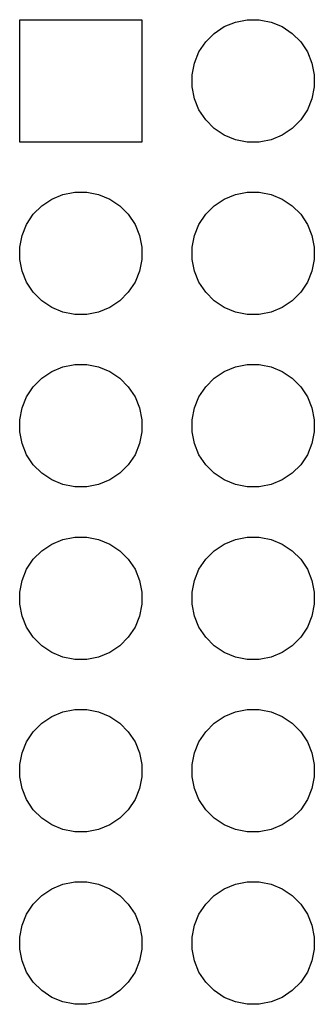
# Model space of a CAD drawing. Extents: x 4.88 to 6.44, y -3.76 to -3.16.
# Tile 2 of 2: x 6.26 to 6.44, y -3.74 to -3.16. Entities that reach past the tile are written whole.
import ezdxf

# ---------------------------------------------------------------- set-up
doc = ezdxf.new("R2010")
doc.units = 0
doc.header["$MEASUREMENT"] = 0
doc.layers.add('BLACK', color=7, linetype='CONTINUOUS')

msp = doc.modelspace()

# ---------------------------------------------------------------- linework, layer by layer
at = {"layer": 'BLACK', "linetype": 'CONTINUOUS'}
for p, q in [((6.26453, -3.23547), (6.26453, -3.16453)), ((6.26453, -3.16453), (6.33547, -3.16453)), ((6.33547, -3.16453), (6.33547, -3.23547)), ((6.37739, -3.17245), (6.3832, -3.16856)), ((6.3832, -3.16856), (6.38965, -3.16589)), ((6.38965, -3.16589), (6.39553, -3.16472)), ((6.39553, -3.16472), (6.39651, -3.16453)), ((6.39651, -3.16453), (6.40349, -3.16453)), ((6.40349, -3.16453), (6.40447, -3.16472)), ((6.40447, -3.16472), (6.41035, -3.16589)), ((6.41035, -3.16589), (6.4168, -3.16856)), ((6.4168, -3.16856), (6.42261, -3.17245)), ((6.37245, -3.17739), (6.37739, -3.17245)), ((6.42261, -3.17245), (6.42755, -3.17739)), ((6.36856, -3.1832), (6.37245, -3.17739)), ((6.42755, -3.17739), (6.43144, -3.1832)), ((6.36589, -3.18965), (6.36856, -3.1832)), ((6.43144, -3.1832), (6.43411, -3.18965)), ((6.36453, -3.19651), (6.36589, -3.18965)), ((6.43411, -3.18965), (6.43547, -3.19651)), ((6.36453, -3.20349), (6.36453, -3.19651)), ((6.43547, -3.19651), (6.43547, -3.20349)), ((6.36589, -3.21035), (6.36453, -3.20349)), ((6.43547, -3.20349), (6.43411, -3.21035)), ((6.36856, -3.2168), (6.36589, -3.21035)), ((6.43411, -3.21035), (6.43144, -3.2168)), ((6.37245, -3.22261), (6.36856, -3.2168)), ((6.43144, -3.2168), (6.42755, -3.22261)), ((6.37739, -3.22755), (6.37245, -3.22261)), ((6.42755, -3.22261), (6.42261, -3.22755)), ((6.3832, -3.23144), (6.37739, -3.22755)), ((6.38965, -3.23411), (6.3832, -3.23144)), ((6.4168, -3.23144), (6.41035, -3.23411)), ((6.42261, -3.22755), (6.4168, -3.23144)), ((6.33547, -3.23547), (6.26453, -3.23547)), ((6.39553, -3.23528), (6.38965, -3.23411)), ((6.39651, -3.23547), (6.39553, -3.23528)), ((6.40349, -3.23547), (6.39651, -3.23547)), ((6.40447, -3.23528), (6.40349, -3.23547)), ((6.41035, -3.23411), (6.40447, -3.23528)), ((6.28965, -3.26589), (6.29553, -3.26472)), ((6.29553, -3.26472), (6.29651, -3.26453)), ((6.29651, -3.26453), (6.30349, -3.26453)), ((6.30349, -3.26453), (6.30447, -3.26472)), ((6.30447, -3.26472), (6.31035, -3.26589)), ((6.38965, -3.26589), (6.39553, -3.26472)), ((6.39553, -3.26472), (6.39651, -3.26453)), ((6.39651, -3.26453), (6.40349, -3.26453)), ((6.40349, -3.26453), (6.40447, -3.26472)), ((6.40447, -3.26472), (6.41035, -3.26589)), ((6.27739, -3.27245), (6.2832, -3.26856)), ((6.2832, -3.26856), (6.28965, -3.26589)), ((6.31035, -3.26589), (6.3168, -3.26856)), ((6.3168, -3.26856), (6.32261, -3.27245)), ((6.37739, -3.27245), (6.3832, -3.26856)), ((6.3832, -3.26856), (6.38965, -3.26589)), ((6.41035, -3.26589), (6.4168, -3.26856)), ((6.4168, -3.26856), (6.42261, -3.27245)), ((6.27245, -3.27739), (6.27739, -3.27245)), ((6.32261, -3.27245), (6.32755, -3.27739)), ((6.37245, -3.27739), (6.37739, -3.27245)), ((6.42261, -3.27245), (6.42755, -3.27739)), ((6.26856, -3.2832), (6.27245, -3.27739)), ((6.32755, -3.27739), (6.33144, -3.2832)), ((6.36856, -3.2832), (6.37245, -3.27739)), ((6.42755, -3.27739), (6.43144, -3.2832)), ((6.26589, -3.28965), (6.26856, -3.2832)), ((6.33144, -3.2832), (6.33411, -3.28965)), ((6.36589, -3.28965), (6.36856, -3.2832)), ((6.43144, -3.2832), (6.43411, -3.28965)), ((6.26453, -3.29651), (6.26589, -3.28965)), ((6.33411, -3.28965), (6.33547, -3.29651)), ((6.36453, -3.29651), (6.36589, -3.28965)), ((6.43411, -3.28965), (6.43547, -3.29651)), ((6.26453, -3.30349), (6.26453, -3.29651)), ((6.33547, -3.29651), (6.33547, -3.30349)), ((6.36453, -3.30349), (6.36453, -3.29651)), ((6.43547, -3.29651), (6.43547, -3.30349)), ((6.26589, -3.31035), (6.26453, -3.30349)), ((6.33547, -3.30349), (6.33411, -3.31035)), ((6.36589, -3.31035), (6.36453, -3.30349)), ((6.43547, -3.30349), (6.43411, -3.31035)), ((6.26856, -3.3168), (6.26589, -3.31035)), ((6.33411, -3.31035), (6.33144, -3.3168)), ((6.36856, -3.3168), (6.36589, -3.31035)), ((6.43411, -3.31035), (6.43144, -3.3168)), ((6.27245, -3.32261), (6.26856, -3.3168)), ((6.33144, -3.3168), (6.32755, -3.32261)), ((6.37245, -3.32261), (6.36856, -3.3168)), ((6.43144, -3.3168), (6.42755, -3.32261)), ((6.27739, -3.32755), (6.27245, -3.32261)), ((6.32755, -3.32261), (6.32261, -3.32755)), ((6.37739, -3.32755), (6.37245, -3.32261)), ((6.42755, -3.32261), (6.42261, -3.32755)), ((6.2832, -3.33144), (6.27739, -3.32755)), ((6.32261, -3.32755), (6.3168, -3.33144)), ((6.3832, -3.33144), (6.37739, -3.32755)), ((6.42261, -3.32755), (6.4168, -3.33144)), ((6.28965, -3.33411), (6.2832, -3.33144)), ((6.29553, -3.33528), (6.28965, -3.33411)), ((6.31035, -3.33411), (6.30447, -3.33528)), ((6.3168, -3.33144), (6.31035, -3.33411)), ((6.38965, -3.33411), (6.3832, -3.33144)), ((6.39553, -3.33528), (6.38965, -3.33411)), ((6.41035, -3.33411), (6.40447, -3.33528)), ((6.4168, -3.33144), (6.41035, -3.33411)), ((6.29651, -3.33547), (6.29553, -3.33528)), ((6.30349, -3.33547), (6.29651, -3.33547)), ((6.30447, -3.33528), (6.30349, -3.33547)), ((6.39651, -3.33547), (6.39553, -3.33528)), ((6.40349, -3.33547), (6.39651, -3.33547)), ((6.40447, -3.33528), (6.40349, -3.33547)), ((6.2832, -3.36856), (6.28965, -3.36589)), ((6.28965, -3.36589), (6.29553, -3.36472)), ((6.29553, -3.36472), (6.29651, -3.36453)), ((6.29651, -3.36453), (6.30349, -3.36453)), ((6.30349, -3.36453), (6.30447, -3.36472)), ((6.30447, -3.36472), (6.31035, -3.36589)), ((6.31035, -3.36589), (6.3168, -3.36856)), ((6.3832, -3.36856), (6.38965, -3.36589)), ((6.38965, -3.36589), (6.39553, -3.36472)), ((6.39553, -3.36472), (6.39651, -3.36453)), ((6.39651, -3.36453), (6.40349, -3.36453)), ((6.40349, -3.36453), (6.40447, -3.36472)), ((6.40447, -3.36472), (6.41035, -3.36589)), ((6.41035, -3.36589), (6.4168, -3.36856)), ((6.27245, -3.37739), (6.27739, -3.37245)), ((6.27739, -3.37245), (6.2832, -3.36856)), ((6.3168, -3.36856), (6.32261, -3.37245)), ((6.32261, -3.37245), (6.32755, -3.37739)), ((6.37245, -3.37739), (6.37739, -3.37245)), ((6.37739, -3.37245), (6.3832, -3.36856)), ((6.4168, -3.36856), (6.42261, -3.37245)), ((6.42261, -3.37245), (6.42755, -3.37739)), ((6.26856, -3.3832), (6.27245, -3.37739)), ((6.32755, -3.37739), (6.33144, -3.3832)), ((6.36856, -3.3832), (6.37245, -3.37739)), ((6.42755, -3.37739), (6.43144, -3.3832)), ((6.26589, -3.38965), (6.26856, -3.3832)), ((6.33144, -3.3832), (6.33411, -3.38965)), ((6.36589, -3.38965), (6.36856, -3.3832)), ((6.43144, -3.3832), (6.43411, -3.38965)), ((6.26453, -3.39651), (6.26589, -3.38965)), ((6.33411, -3.38965), (6.33547, -3.39651)), ((6.36453, -3.39651), (6.36589, -3.38965)), ((6.43411, -3.38965), (6.43547, -3.39651)), ((6.26453, -3.40349), (6.26453, -3.39651)), ((6.33547, -3.39651), (6.33547, -3.40349)), ((6.36453, -3.40349), (6.36453, -3.39651)), ((6.43547, -3.39651), (6.43547, -3.40349)), ((6.26589, -3.41035), (6.26453, -3.40349)), ((6.33547, -3.40349), (6.33411, -3.41035)), ((6.36589, -3.41035), (6.36453, -3.40349)), ((6.43547, -3.40349), (6.43411, -3.41035)), ((6.26856, -3.4168), (6.26589, -3.41035)), ((6.33411, -3.41035), (6.33144, -3.4168)), ((6.36856, -3.4168), (6.36589, -3.41035)), ((6.43411, -3.41035), (6.43144, -3.4168)), ((6.27245, -3.42261), (6.26856, -3.4168)), ((6.33144, -3.4168), (6.32755, -3.42261)), ((6.37245, -3.42261), (6.36856, -3.4168)), ((6.43144, -3.4168), (6.42755, -3.42261)), ((6.27739, -3.42755), (6.27245, -3.42261)), ((6.32755, -3.42261), (6.32261, -3.42755)), ((6.37739, -3.42755), (6.37245, -3.42261)), ((6.42755, -3.42261), (6.42261, -3.42755)), ((6.2832, -3.43144), (6.27739, -3.42755)), ((6.32261, -3.42755), (6.3168, -3.43144)), ((6.3832, -3.43144), (6.37739, -3.42755)), ((6.42261, -3.42755), (6.4168, -3.43144)), ((6.28965, -3.43411), (6.2832, -3.43144)), ((6.29553, -3.43528), (6.28965, -3.43411)), ((6.29651, -3.43547), (6.29553, -3.43528)), ((6.30349, -3.43547), (6.29651, -3.43547)), ((6.30447, -3.43528), (6.30349, -3.43547)), ((6.31035, -3.43411), (6.30447, -3.43528)), ((6.3168, -3.43144), (6.31035, -3.43411)), ((6.38965, -3.43411), (6.3832, -3.43144)), ((6.39553, -3.43528), (6.38965, -3.43411)), ((6.39651, -3.43547), (6.39553, -3.43528)), ((6.40349, -3.43547), (6.39651, -3.43547)), ((6.40447, -3.43528), (6.40349, -3.43547)), ((6.41035, -3.43411), (6.40447, -3.43528)), ((6.4168, -3.43144), (6.41035, -3.43411)), ((6.28965, -3.46589), (6.29553, -3.46472)), ((6.29553, -3.46472), (6.29651, -3.46453)), ((6.29651, -3.46453), (6.30349, -3.46453)), ((6.30349, -3.46453), (6.30447, -3.46472)), ((6.30447, -3.46472), (6.31035, -3.46589)), ((6.38965, -3.46589), (6.39553, -3.46472)), ((6.39553, -3.46472), (6.39651, -3.46453)), ((6.39651, -3.46453), (6.40349, -3.46453)), ((6.40349, -3.46453), (6.40447, -3.46472)), ((6.40447, -3.46472), (6.41035, -3.46589)), ((6.27739, -3.47245), (6.2832, -3.46856)), ((6.2832, -3.46856), (6.28965, -3.46589)), ((6.31035, -3.46589), (6.3168, -3.46856)), ((6.3168, -3.46856), (6.32261, -3.47245)), ((6.37739, -3.47245), (6.3832, -3.46856)), ((6.3832, -3.46856), (6.38965, -3.46589)), ((6.41035, -3.46589), (6.4168, -3.46856)), ((6.4168, -3.46856), (6.42261, -3.47245)), ((6.27245, -3.47739), (6.27739, -3.47245)), ((6.32261, -3.47245), (6.32755, -3.47739)), ((6.37245, -3.47739), (6.37739, -3.47245)), ((6.42261, -3.47245), (6.42755, -3.47739)), ((6.26856, -3.4832), (6.27245, -3.47739)), ((6.32755, -3.47739), (6.33144, -3.4832)), ((6.36856, -3.4832), (6.37245, -3.47739)), ((6.42755, -3.47739), (6.43144, -3.4832)), ((6.26589, -3.48965), (6.26856, -3.4832)), ((6.33144, -3.4832), (6.33411, -3.48965)), ((6.36589, -3.48965), (6.36856, -3.4832)), ((6.43144, -3.4832), (6.43411, -3.48965)), ((6.26453, -3.49651), (6.26589, -3.48965)), ((6.33411, -3.48965), (6.33547, -3.49651)), ((6.36453, -3.49651), (6.36589, -3.48965)), ((6.43411, -3.48965), (6.43547, -3.49651)), ((6.26453, -3.50349), (6.26453, -3.49651)), ((6.33547, -3.49651), (6.33547, -3.50349)), ((6.36453, -3.50349), (6.36453, -3.49651)), ((6.43547, -3.49651), (6.43547, -3.50349)), ((6.26589, -3.51035), (6.26453, -3.50349)), ((6.33547, -3.50349), (6.33411, -3.51035)), ((6.36589, -3.51035), (6.36453, -3.50349)), ((6.43547, -3.50349), (6.43411, -3.51035)), ((6.26856, -3.5168), (6.26589, -3.51035)), ((6.33411, -3.51035), (6.33144, -3.5168)), ((6.36856, -3.5168), (6.36589, -3.51035)), ((6.43411, -3.51035), (6.43144, -3.5168)), ((6.27245, -3.52261), (6.26856, -3.5168)), ((6.33144, -3.5168), (6.32755, -3.52261)), ((6.37245, -3.52261), (6.36856, -3.5168)), ((6.43144, -3.5168), (6.42755, -3.52261)), ((6.27739, -3.52755), (6.27245, -3.52261)), ((6.32755, -3.52261), (6.32261, -3.52755)), ((6.37739, -3.52755), (6.37245, -3.52261)), ((6.42755, -3.52261), (6.42261, -3.52755)), ((6.2832, -3.53144), (6.27739, -3.52755)), ((6.32261, -3.52755), (6.3168, -3.53144)), ((6.3832, -3.53144), (6.37739, -3.52755)), ((6.42261, -3.52755), (6.4168, -3.53144)), ((6.28965, -3.53411), (6.2832, -3.53144)), ((6.29553, -3.53528), (6.28965, -3.53411)), ((6.31035, -3.53411), (6.30447, -3.53528)), ((6.3168, -3.53144), (6.31035, -3.53411)), ((6.38965, -3.53411), (6.3832, -3.53144)), ((6.39553, -3.53528), (6.38965, -3.53411)), ((6.41035, -3.53411), (6.40447, -3.53528)), ((6.4168, -3.53144), (6.41035, -3.53411)), ((6.29651, -3.53547), (6.29553, -3.53528)), ((6.30349, -3.53547), (6.29651, -3.53547)), ((6.30447, -3.53528), (6.30349, -3.53547)), ((6.39651, -3.53547), (6.39553, -3.53528)), ((6.40349, -3.53547), (6.39651, -3.53547)), ((6.40447, -3.53528), (6.40349, -3.53547)), ((6.2832, -3.56856), (6.28965, -3.56589)), ((6.28965, -3.56589), (6.29553, -3.56472)), ((6.29553, -3.56472), (6.29651, -3.56453)), ((6.29651, -3.56453), (6.30349, -3.56453)), ((6.30349, -3.56453), (6.30447, -3.56472)), ((6.30447, -3.56472), (6.31035, -3.56589)), ((6.31035, -3.56589), (6.3168, -3.56856)), ((6.3832, -3.56856), (6.38965, -3.56589)), ((6.38965, -3.56589), (6.39553, -3.56472)), ((6.39553, -3.56472), (6.39651, -3.56453)), ((6.39651, -3.56453), (6.40349, -3.56453)), ((6.40349, -3.56453), (6.40447, -3.56472)), ((6.40447, -3.56472), (6.41035, -3.56589)), ((6.41035, -3.56589), (6.4168, -3.56856)), ((6.27245, -3.57739), (6.27739, -3.57245)), ((6.27739, -3.57245), (6.2832, -3.56856)), ((6.3168, -3.56856), (6.32261, -3.57245)), ((6.32261, -3.57245), (6.32755, -3.57739)), ((6.37245, -3.57739), (6.37739, -3.57245)), ((6.37739, -3.57245), (6.3832, -3.56856)), ((6.4168, -3.56856), (6.42261, -3.57245)), ((6.42261, -3.57245), (6.42755, -3.57739)), ((6.26856, -3.5832), (6.27245, -3.57739)), ((6.32755, -3.57739), (6.33144, -3.5832)), ((6.36856, -3.5832), (6.37245, -3.57739)), ((6.42755, -3.57739), (6.43144, -3.5832)), ((6.26589, -3.58965), (6.26856, -3.5832)), ((6.33144, -3.5832), (6.33411, -3.58965)), ((6.36589, -3.58965), (6.36856, -3.5832)), ((6.43144, -3.5832), (6.43411, -3.58965)), ((6.26453, -3.59651), (6.26589, -3.58965)), ((6.33411, -3.58965), (6.33547, -3.59651)), ((6.36453, -3.59651), (6.36589, -3.58965)), ((6.43411, -3.58965), (6.43547, -3.59651)), ((6.26453, -3.60349), (6.26453, -3.59651)), ((6.33547, -3.59651), (6.33547, -3.60349)), ((6.36453, -3.60349), (6.36453, -3.59651)), ((6.43547, -3.59651), (6.43547, -3.60349)), ((6.26589, -3.61035), (6.26453, -3.60349)), ((6.33547, -3.60349), (6.33411, -3.61035)), ((6.36589, -3.61035), (6.36453, -3.60349)), ((6.43547, -3.60349), (6.43411, -3.61035)), ((6.26856, -3.6168), (6.26589, -3.61035)), ((6.33411, -3.61035), (6.33144, -3.6168)), ((6.36856, -3.6168), (6.36589, -3.61035)), ((6.43411, -3.61035), (6.43144, -3.6168)), ((6.27245, -3.62261), (6.26856, -3.6168)), ((6.33144, -3.6168), (6.32755, -3.62261)), ((6.37245, -3.62261), (6.36856, -3.6168)), ((6.43144, -3.6168), (6.42755, -3.62261)), ((6.27739, -3.62755), (6.27245, -3.62261)), ((6.32755, -3.62261), (6.32261, -3.62755)), ((6.37739, -3.62755), (6.37245, -3.62261)), ((6.42755, -3.62261), (6.42261, -3.62755)), ((6.2832, -3.63144), (6.27739, -3.62755)), ((6.32261, -3.62755), (6.3168, -3.63144)), ((6.3832, -3.63144), (6.37739, -3.62755)), ((6.42261, -3.62755), (6.4168, -3.63144)), ((6.28965, -3.63411), (6.2832, -3.63144)), ((6.29553, -3.63528), (6.28965, -3.63411)), ((6.29651, -3.63547), (6.29553, -3.63528)), ((6.30349, -3.63547), (6.29651, -3.63547)), ((6.30447, -3.63528), (6.30349, -3.63547)), ((6.31035, -3.63411), (6.30447, -3.63528)), ((6.3168, -3.63144), (6.31035, -3.63411)), ((6.38965, -3.63411), (6.3832, -3.63144)), ((6.39553, -3.63528), (6.38965, -3.63411)), ((6.39651, -3.63547), (6.39553, -3.63528)), ((6.40349, -3.63547), (6.39651, -3.63547)), ((6.40447, -3.63528), (6.40349, -3.63547)), ((6.41035, -3.63411), (6.40447, -3.63528)), ((6.4168, -3.63144), (6.41035, -3.63411)), ((6.28965, -3.66589), (6.29553, -3.66472)), ((6.29553, -3.66472), (6.29651, -3.66453)), ((6.29651, -3.66453), (6.30349, -3.66453)), ((6.30349, -3.66453), (6.30447, -3.66472)), ((6.30447, -3.66472), (6.31035, -3.66589)), ((6.38965, -3.66589), (6.39553, -3.66472)), ((6.39553, -3.66472), (6.39651, -3.66453)), ((6.39651, -3.66453), (6.40349, -3.66453)), ((6.40349, -3.66453), (6.40447, -3.66472)), ((6.40447, -3.66472), (6.41035, -3.66589)), ((6.27739, -3.67245), (6.2832, -3.66856)), ((6.2832, -3.66856), (6.28965, -3.66589)), ((6.31035, -3.66589), (6.3168, -3.66856)), ((6.3168, -3.66856), (6.32261, -3.67245)), ((6.37739, -3.67245), (6.3832, -3.66856)), ((6.3832, -3.66856), (6.38965, -3.66589)), ((6.41035, -3.66589), (6.4168, -3.66856)), ((6.4168, -3.66856), (6.42261, -3.67245)), ((6.27245, -3.67739), (6.27739, -3.67245)), ((6.32261, -3.67245), (6.32755, -3.67739)), ((6.37245, -3.67739), (6.37739, -3.67245)), ((6.42261, -3.67245), (6.42755, -3.67739)), ((6.26856, -3.6832), (6.27245, -3.67739)), ((6.32755, -3.67739), (6.33144, -3.6832)), ((6.36856, -3.6832), (6.37245, -3.67739)), ((6.42755, -3.67739), (6.43144, -3.6832)), ((6.26589, -3.68965), (6.26856, -3.6832)), ((6.33144, -3.6832), (6.33411, -3.68965)), ((6.36589, -3.68965), (6.36856, -3.6832)), ((6.43144, -3.6832), (6.43411, -3.68965)), ((6.26453, -3.69651), (6.26589, -3.68965)), ((6.33411, -3.68965), (6.33547, -3.69651)), ((6.36453, -3.69651), (6.36589, -3.68965)), ((6.43411, -3.68965), (6.43547, -3.69651)), ((6.26453, -3.70349), (6.26453, -3.69651)), ((6.33547, -3.69651), (6.33547, -3.70349)), ((6.36453, -3.70349), (6.36453, -3.69651)), ((6.43547, -3.69651), (6.43547, -3.70349)), ((6.26589, -3.71035), (6.26453, -3.70349)), ((6.33547, -3.70349), (6.33411, -3.71035)), ((6.36589, -3.71035), (6.36453, -3.70349)), ((6.43547, -3.70349), (6.43411, -3.71035)), ((6.26856, -3.7168), (6.26589, -3.71035)), ((6.33411, -3.71035), (6.33144, -3.7168)), ((6.36856, -3.7168), (6.36589, -3.71035)), ((6.43411, -3.71035), (6.43144, -3.7168)), ((6.27245, -3.72261), (6.26856, -3.7168)), ((6.33144, -3.7168), (6.32755, -3.72261)), ((6.37245, -3.72261), (6.36856, -3.7168)), ((6.43144, -3.7168), (6.42755, -3.72261)), ((6.27739, -3.72755), (6.27245, -3.72261)), ((6.2832, -3.73144), (6.27739, -3.72755)), ((6.32261, -3.72755), (6.3168, -3.73144)), ((6.32755, -3.72261), (6.32261, -3.72755)), ((6.37739, -3.72755), (6.37245, -3.72261)), ((6.3832, -3.73144), (6.37739, -3.72755)), ((6.42261, -3.72755), (6.4168, -3.73144)), ((6.42755, -3.72261), (6.42261, -3.72755)), ((6.28965, -3.73411), (6.2832, -3.73144)), ((6.3168, -3.73144), (6.31035, -3.73411)), ((6.38965, -3.73411), (6.3832, -3.73144)), ((6.4168, -3.73144), (6.41035, -3.73411)), ((6.29553, -3.73528), (6.28965, -3.73411)), ((6.29651, -3.73547), (6.29553, -3.73528)), ((6.30349, -3.73547), (6.29651, -3.73547)), ((6.30447, -3.73528), (6.30349, -3.73547)), ((6.31035, -3.73411), (6.30447, -3.73528)), ((6.39553, -3.73528), (6.38965, -3.73411)), ((6.39651, -3.73547), (6.39553, -3.73528)), ((6.40349, -3.73547), (6.39651, -3.73547)), ((6.40447, -3.73528), (6.40349, -3.73547)), ((6.41035, -3.73411), (6.40447, -3.73528))]:
    msp.add_line(p, q, dxfattribs=at)

doc.saveas('drawing.dxf')
